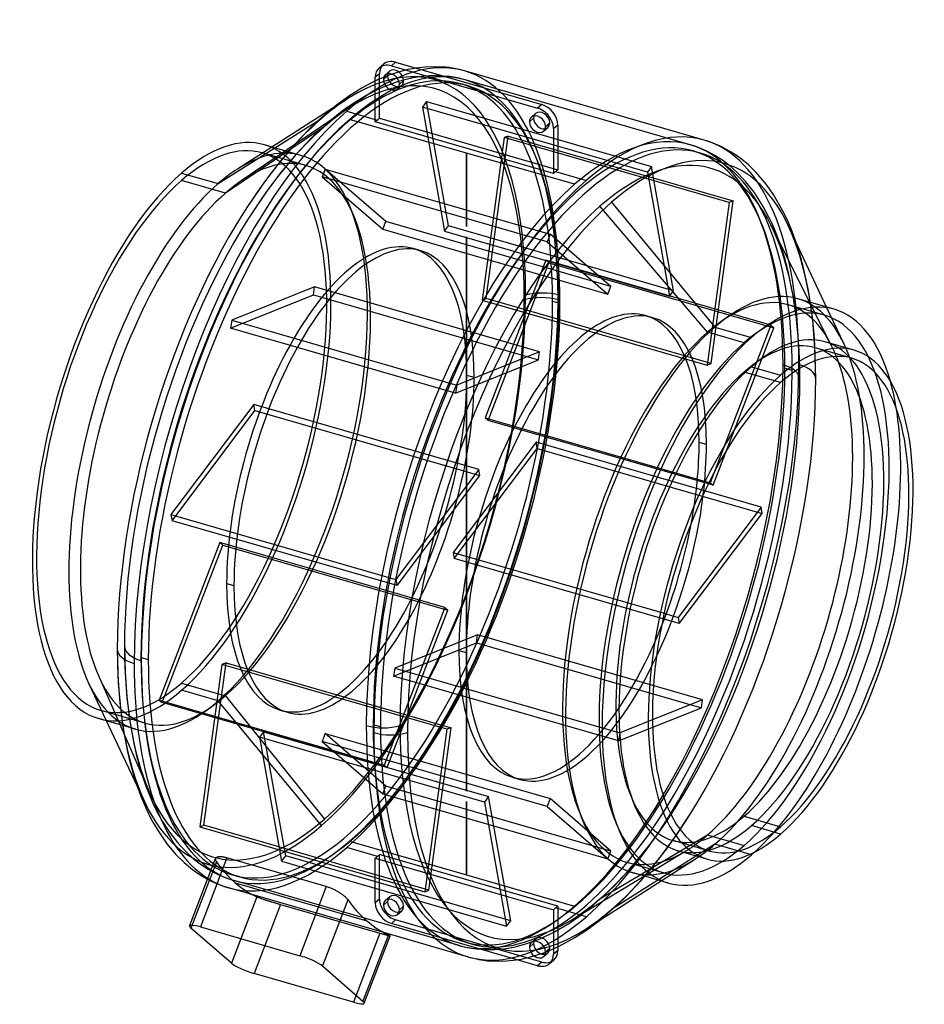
# Model space of a CAD drawing. Header units: millimetres. Extents: x -274 to 263, y -288 to 295.
import ezdxf

# ---------------------------------------------------------------- set-up
doc = ezdxf.new("R2010")
doc.units = ezdxf.units.MM
doc.layers.add('MAIN-1', color=7, linetype='Continuous')
doc.layers.add('MAIN-2', color=7, linetype='Continuous')

msp = doc.modelspace()

# ---------------------------------------------------------------- linework, layer by layer
at = {"layer": 'MAIN-1'}
for p, q in [((-60.41, 266.88), (-57.91, 269.05)), ((-50.71, 270.26), (-53.21, 268.1)), ((-50.71, 270.26), (35.89, 245.26)), ((-54.17, 262.73), (-54.61, 262.57)), ((-53.73, 262.9), (-54.17, 262.73)), ((-53.28, 263.06), (-53.73, 262.9)), ((-52.84, 263.21), (-53.28, 263.06)), ((-53.21, 268.1), (33.39, 243.1)), ((-33.27, 267.42), (-38.65, 266.78)), ((-27.56, 267.63), (-33.27, 267.42)), ((-20.92, 267.27), (-27.56, 267.63)), ((-19.21, 267.08), (-20.92, 267.27)), ((-14.73, 266.33), (-19.21, 267.08)), ((-9.78, 265.11), (-14.73, 266.33)), ((132.25, 224.11), (-9.78, 265.11)), ((-62.74, 259.16), (-70.15, 255.28)), ((-62.74, 234.9), (-62.74, 261.32)), ((-55.47, 262.11), (-57.97, 259.94)), ((-55.05, 262.41), (-55.47, 262.25)), ((-54.61, 262.57), (-55.05, 262.41)), ((-70.15, 255.28), (-77.78, 250.55)), ((-77.78, 250.55), (-85.66, 244.85)), ((35.89, 245.26), (33.39, 243.1)), ((-88.23, 242.82), (-144.38, 206.95)), ((-85.66, 244.85), (-96.13, 236)), ((-79.67, 241.24), (-62.74, 236.35)), ((-155.88, 198.29), (-94.67, 236.91)), ((-96.13, 236), (-101.49, 230.97)), ((42.92, 204.4), (-62.74, 234.9)), ((31.13, 237.11), (28.63, 234.94)), ((-101.49, 230.97), (-107.71, 224.55)), ((45.42, 232.98), (42.92, 230.82)), ((42.92, 230.82), (42.92, 204.4)), ((45.42, 232.98), (45.42, 206.56)), ((-107.71, 224.55), (-118.6, 212.13)), ((137.52, 222.34), (132.25, 224.11)), ((142.69, 220.08), (137.52, 222.34)), ((-123.94, 220.01), (-128.44, 221.31)), ((147.88, 217.22), (142.69, 220.08)), ((152.01, 214.52), (147.88, 217.22)), ((-118.6, 212.13), (-128.43, 199.38)), ((153.37, 213.51), (152.01, 214.52)), ((158.46, 209.35), (153.37, 213.51)), ((-177.54, 204.54), (-155.88, 198.29)), ((44.17, 205.49), (62.35, 200.24)), ((163.01, 204.91), (158.46, 209.35)), ((167.89, 199.26), (163.01, 204.91)), ((-128.43, 199.38), (-138.52, 184.69)), ((170.54, 195.8), (167.89, 199.26)), ((173.43, 191.49), (170.54, 195.8)), ((77.35, 187.25), (138.56, 113.29)), ((179.56, 180.69), (173.43, 191.49)), ((-138.52, 184.69), (-141.22, 180.48)), ((182.18, 175.17), (179.56, 180.69)), ((184.36, 169.95), (182.18, 175.17)), ((204.8, 125.12), (182.05, 173.42)), ((186.77, 163.38), (184.36, 169.95)), ((209.31, 123.81), (187.66, 130.06)), ((138.56, 113.29), (160.21, 107.04)), ((221.08, 99.59), (203.76, 104.59)), ((160.21, 89.72), (177.54, 84.72)), ((108.42, -56.36), (109.74, -56.73)), ((108.57, -59.83), (107.74, -59.59)), ((-215.67, -77.46), (-215.29, -93.88)), ((-232.46, -98.17), (-204.09, -158.4)), ((-215.29, -93.88), (-214.17, -109.39)), ((-214.17, -109.39), (-212.23, -124.66)), ((-222.12, -120.11), (-226.63, -118.81)), ((-212.23, -124.66), (-209.86, -137.45)), ((-209.86, -137.45), (-208.19, -144.52)), ((-208.19, -144.52), (-205.23, -154.95)), ((-205.23, -154.95), (-201.73, -164.76)), ((-201.73, -164.76), (-197.5, -174.49)), ((-197.5, -174.49), (-194.53, -180.23)), ((-194.53, -180.23), (-191.09, -186.01)), ((155.88, -176.64), (177.54, -182.89)), ((-191.09, -186.01), (-186.24, -192.98)), ((127.53, -191.69), (134.23, -187.71)), ((134.23, -187.71), (137.5, -188.65)), ((-186.24, -192.98), (-181.13, -199.06)), ((133.99, -202.09), (116.67, -197.09)), ((-181.13, -199.06), (-176.13, -204.04)), ((-176.13, -204.04), (-171.01, -208.28)), ((-172.82, -241.74), (-157.44, -201.78)), ((-150.7, -201.41), (-166.44, -242.32)), ((-157.38, -201.64), (-157.45, -201.79)), ((-157.29, -201.51), (-157.38, -201.64)), ((-157.18, -201.38), (-157.29, -201.51)), ((-157.04, -201.26), (-157.18, -201.38)), ((-156.89, -201.16), (-157.04, -201.26)), ((-156.72, -201.06), (-156.89, -201.16)), ((-156.53, -200.98), (-156.72, -201.06)), ((-156.33, -200.91), (-156.53, -200.98)), ((-156.1, -200.85), (-156.33, -200.91)), ((-155.85, -200.8), (-156.1, -200.85)), ((-155.59, -200.77), (-155.85, -200.8)), ((-155.3, -200.74), (-155.59, -200.77)), ((-154.99, -200.73), (-155.3, -200.74)), ((-154.66, -200.73), (-154.99, -200.73)), ((-154.32, -200.74), (-154.66, -200.73)), ((-153.96, -200.76), (-154.32, -200.74)), ((-153.59, -200.8), (-153.96, -200.76)), ((-153.2, -200.85), (-153.59, -200.8)), ((-152.8, -200.92), (-153.2, -200.85)), ((-152.39, -200.99), (-152.8, -200.92)), ((-151.98, -201.08), (-152.39, -200.99)), ((-151.55, -201.18), (-151.98, -201.08)), ((-151.13, -201.29), (-151.55, -201.18)), ((-150.7, -201.41), (-151.13, -201.29)), ((-91.81, -218.41), (-150.7, -201.41)), ((-171.01, -208.28), (-166.65, -211.33)), ((111.12, -216.31), (89.47, -210.06)), ((-166.65, -211.33), (-162.14, -213.98)), ((61.62, -243.76), (106.62, -215.01)), ((-91.81, -218.41), (-107.55, -259.32)), ((-91.39, -218.54), (-91.81, -218.41)), ((-90.96, -218.67), (-91.39, -218.54)), ((-90.52, -218.82), (-90.96, -218.67)), ((-90.08, -218.98), (-90.52, -218.82)), ((-89.62, -219.15), (-90.08, -218.98)), ((-89.17, -219.33), (-89.62, -219.15)), ((-88.71, -219.52), (-89.17, -219.33)), ((-88.25, -219.71), (-88.71, -219.52)), ((-87.79, -219.92), (-88.25, -219.71)), ((-87.33, -220.13), (-87.79, -219.92)), ((-86.87, -220.35), (-87.33, -220.13)), ((-86.42, -220.58), (-86.87, -220.35)), ((-85.98, -220.81), (-86.42, -220.58)), ((-85.55, -221.04), (-85.98, -220.81)), ((-85.12, -221.28), (-85.55, -221.04)), ((-84.71, -221.51), (-85.12, -221.28)), ((-84.31, -221.75), (-84.71, -221.51)), ((-83.92, -221.99), (-84.31, -221.75)), ((-79.01, -226.13), (-94.14, -265.44)), ((-83.53, -222.23), (-83.92, -221.99)), ((-83.15, -222.48), (-83.53, -222.23)), ((-82.78, -222.73), (-83.15, -222.48)), ((-82.42, -222.99), (-82.78, -222.73)), ((-82.06, -223.24), (-82.42, -222.99)), ((-81.72, -223.5), (-82.06, -223.24)), ((-81.39, -223.76), (-81.72, -223.5)), ((-81.07, -224.02), (-81.39, -223.76)), ((-80.77, -224.27), (-81.07, -224.02)), ((-80.49, -224.52), (-80.77, -224.27)), ((-80.22, -224.77), (-80.49, -224.52)), ((-79.97, -225.01), (-80.22, -224.77)), ((-79.74, -225.25), (-79.97, -225.01)), ((-79.53, -225.48), (-79.74, -225.25)), ((-79.34, -225.7), (-79.53, -225.48)), ((-79.16, -225.92), (-79.34, -225.7)), ((-79.01, -226.13), (-79.16, -225.92)), ((62.54, -244.12), (70.88, -237.84)), ((-148.04, -263.76), (-172.08, -242.94)), ((-166.44, -242.32), (-107.55, -259.32)), ((55.61, -248.62), (62.54, -244.12)), ((-54.97, -246.95), (-70.1, -286.26)), ((-69.36, -287.46), (-53.98, -247.5)), ((-7.54, -260.11), (-57.59, -245.66)), ((-54.76, -247.04), (-54.97, -246.95)), ((-54.58, -247.13), (-54.76, -247.04)), ((-54.42, -247.21), (-54.58, -247.13)), ((-54.28, -247.28), (-54.42, -247.21)), ((-54.17, -247.34), (-54.28, -247.28)), ((-54.08, -247.39), (-54.17, -247.34)), ((-54.02, -247.44), (-54.08, -247.39)), ((-53.98, -247.47), (-54.02, -247.44)), ((-53.98, -247.5), (-53.98, -247.47)), ((46.25, -253.76), (55.61, -248.62)), ((37.75, -257.42), (46.25, -253.76)), ((42.92, -255.31), (42.92, -258.48)), ((45.42, -256.32), (42.92, -258.48)), ((45.42, -254.16), (45.42, -256.32)), ((-7.54, -260.11), (-6.13, -260.5)), ((-6.13, -260.5), (-1.22, -261.59)), ((-1.22, -261.59), (3.69, -262.29)), ((3.69, -262.29), (9.69, -262.62)), ((9.69, -262.62), (15.12, -262.48)), ((15.12, -262.48), (19.22, -262.08)), ((19.22, -262.08), (23.78, -261.36)), ((33.39, -265.26), (21.34, -261.78)), ((23.78, -261.36), (29.34, -260.09)), ((29.34, -260.09), (37.75, -257.42)), ((40.59, -264.05), (43.09, -261.88)), ((-94.14, -265.44), (-70.1, -286.26)), ((-75.73, -286.88), (-134.62, -269.88))]:
    msp.add_line(p, q, dxfattribs=at)
for centre, major_axis, ratio, start_param, end_param in [((-53.21, 258.57), (7.2, -8.32), 0.75, 2.284521, 3.141672), ((-50.71, 260.73), (-7.2, 8.32), 0.75, -0.857072, 0.000079), ((-53.21, 258.57), (7.2, -8.32), 0.75, -3.141514, -2.427868), ((-53.21, 258.57), (3.6, -4.16), 0.75, 3.141552, 3.855317), ((-53.21, 258.57), (3.6, -4.16), 0.75, 0.713724, 3.141552), ((-50.71, 260.73), (-3.6, 4.16), 0.75, 0.412468, 0.713724), ((-79.67, 23), (-69.89, -242.11), 0.433013, 3.141574, 3.367562), ((-53.21, 258.57), (3.6, -4.16), 0.75, -2.427868, -0.000041), ((-50.71, 260.73), (-3.6, 4.16), 0.75, 0.713724, 2.729125), ((-79.67, 23), (-69.89, -242.11), 0.433013, -2.793067, -2.755933), ((-53.21, 258.57), (3.6, -4.16), 0.75, -0.000041, 0.713724), ((-79.67, 23), (-69.89, -242.11), 0.433013, -2.688415, -2.55359), ((35.89, 235.73), (-7.2, 8.32), 0.75, -2.427868, -0.857072), ((-79.67, 23), (-69.89, -242.11), 0.433013, -2.55359, -0.982794), ((33.39, 233.57), (7.2, -8.32), 0.75, 0.713724, 2.284521), ((33.39, 233.57), (3.6, -4.16), 0.75, 3.141552, 3.855317), ((33.39, 233.57), (3.6, -4.16), 0.75, -2.427868, -0.000041), ((33.39, 233.57), (3.6, -4.16), 0.75, 0.713724, 3.141552), ((35.89, 235.73), (-3.6, 4.16), 0.75, 0.412468, 0.713724), ((35.89, 235.73), (-3.6, 4.16), 0.75, 0.713724, 2.729125), ((33.39, 233.57), (3.6, -4.16), 0.75, -0.000041, 0.713724), ((62.35, -18), (-69.89, -242.11), 0.433013, 3.141557, 3.729595), ((-177.54, 51.25), (-49.09, -170.06), 0.433013, -3.141592, -2.55359), ((77.35, -22.33), (-67.12, -232.51), 0.433013, 2.683881, 3.729595), ((55.43, -16), (-68.51, -237.31), 0.433013, 3.140547, 3.141557), ((-177.54, 51.25), (-49.09, -170.06), 0.433013, -2.55359, 0), ((-155.88, 45), (-49.09, -170.06), 0.433013, -2.683984, -2.55359), ((44.17, -12.75), (-69.89, -242.11), 0.433013, -2.55359, -2.543669), ((44.17, -12.75), (-69.89, -242.11), 0.433013, -2.563511, -2.55359), ((62.35, -18), (-69.89, -242.11), 0.433013, -2.55359, -0.982794), ((-155.88, 45), (-49.09, -170.06), 0.433013, -2.55359, -0.457712), ((77.35, -22.33), (-67.12, -232.51), 0.433013, -2.55359, -0.982794), ((-94.67, 27.33), (-67.12, -232.51), 0.433013, -2.158765, -0.982794), ((138.56, -40), (-49.09, -170.06), 0.433013, -3.141592, -2.55359), ((160.21, -46.25), (-49.09, -170.06), 0.433013, -3.141592, -2.55359), ((160.21, -46.25), (-49.09, -170.06), 0.433013, 2.534049, 3.141593), ((138.56, -40), (-49.09, -170.06), 0.433013, -2.55359, 0), ((160.21, -46.25), (-49.09, -170.06), 0.433013, -2.55359, 0), ((160.21, -46.25), (-43.54, -150.84), 0.433013, -3.141592, -2.55359), ((177.54, -51.25), (-43.54, -150.84), 0.433013, -3.141592, -2.55359), ((177.54, -51.25), (-43.54, -150.84), 0.433013, 0.588003, 3.141593), ((155.88, -45), (-42.16, -146.04), 0.433013, 0.588003, 2.969556), ((177.54, -51.25), (42.16, 146.04), 0.433013, 0, 0.588003), ((177.54, -51.25), (42.16, 146.04), 0.433013, -2.55359, 0), ((160.21, -46.25), (-43.54, -150.84), 0.433013, -2.55359, 0), ((134.23, -38.75), (-47.7, -165.25), 0.433013, 0.588003, 2.602628), ((70.43, -20.33), (-65.73, -227.7), 0.433013, 2.158799, 2.1904), ((177.54, -51.25), (-43.54, -150.84), 0.433013, -2.55359, 0), ((62.35, -18), (-67.67, -234.43), 0.433013, 0.991758, 2.149835), ((70.43, -20.33), (-65.73, -227.7), 0.433013, 0.982968, 2.158799), ((168.93, 82.29), (20, 0), 0.5, 0, 0.508413), ((177.54, -51.25), (42.16, 146.04), 0.433013, 0.588003, 3.141593), ((62.35, -18), (39.49, 136.81), 0.433013, -1.929698, -1.211895), ((58.02, -16.75), (-39.49, -136.81), 0.433013, 1.34283, 1.798763), ((-195.67, -77.46), (-20, 0), 0.5, 0, 1.047198), ((-79.67, 23), (-69.89, -242.11), 0.433013, -0.982794, -0.123663), ((-53.65, -118.46), (-20, 0), 0.5, 1.047198, 2.094395), ((62.35, -18), (-69.89, -242.11), 0.433013, -0.982794, -0.000036), ((77.35, -22.33), (-67.12, -232.51), 0.433013, -0.982794, 0.457609), ((70.43, -20.33), (-65.73, -227.7), 0.433013, 0.951192, 0.982968), ((155.88, -45), (-42.16, -146.04), 0.433013, 0.172037, 0.588003), ((177.54, -51.25), (42.16, 146.04), 0.433013, -3.141592, -2.55359), ((134.23, -38.75), (-47.7, -165.25), 0.433013, 0.538965, 0.588003), ((177.54, -51.25), (-43.54, -150.84), 0.433013, 0, 0.588003), ((160.21, -46.25), (-49.09, -170.06), 0.433013, 0.588003, 0.607544), ((160.21, -46.25), (-49.09, -170.06), 0.433013, 0, 0.588003), ((21.65, -6.25), (70.17, 243.07), 0.433013, 2.809402, 2.944197), ((21.65, -6.25), (70.17, 243.07), 0.433013, 2.944197, 3.078992), ((-162.55, -245.69), (10.27, -3.95), 0.176777, 3.141494, 3.597126), ((-162.55, -245.69), (10.27, -3.95), 0.176777, 2.02633, 3.141494), ((35.89, -253.57), (-7.2, 8.32), 0.75, -3.141514, -2.427868), ((-103.66, -262.69), (10.27, -3.95), 0.176777, 0.455533, 2.02633), ((33.39, -255.73), (3.6, -4.16), 0.75, -1.27986, -0.000041), ((35.89, -253.57), (-3.6, 4.16), 0.75, 2.210535, 2.729125), ((33.39, -255.73), (3.6, -4.16), 0.75, -0.000041, 0.680394), ((33.39, -255.73), (7.2, -8.32), 0.75, 0.000079, 0.713724), ((-138.51, -266.51), (10.27, -3.95), 0.176777, -2.686059, -1.115263), ((33.39, -255.73), (7.2, -8.32), 0.75, -0.857072, 0.000079), ((-79.62, -283.51), (10.27, -3.95), 0.176777, -1.115263, -0.000099), ((-79.62, -283.51), (10.27, -3.95), 0.176777, -0.000099, 0.455533)]:
    msp.add_ellipse(centre, major_axis=major_axis, ratio=ratio, start_param=start_param, end_param=end_param, dxfattribs=at)
at = {"layer": 'MAIN-2'}
for p, q in [((-60.24, 263.48), (-62.74, 261.32)), ((-60.24, 237.06), (-60.24, 263.48)), ((-56.81, 262.73), (-54.31, 264.89)), ((-49.25, 264.37), (-52.84, 263.21)), ((-45.53, 265.38), (-49.25, 264.37)), ((-43.43, 265.89), (-45.53, 265.38)), ((-42.12, 266.17), (-43.43, 265.89)), ((-40.78, 266.42), (-42.12, 266.17)), ((-38.65, 266.78), (-40.78, 266.42)), ((-61.66, 259.67), (-62.74, 259.16)), ((-60.61, 260.14), (-61.66, 259.67)), ((-59.56, 260.6), (-60.61, 260.14)), ((-58.51, 261.05), (-59.56, 260.6)), ((-57.27, 261.56), (-58.51, 261.05)), ((-55.47, 262.25), (-57.27, 261.56)), ((-49.8, 258.63), (-57.07, 255.96)), ((-42.93, 260.5), (-49.8, 258.63)), ((-48.45, 257.19), (-45.95, 259.36)), ((-40.14, 261.07), (-42.93, 260.5)), ((-35.34, 261.8), (-40.14, 261.07)), ((-30.71, 262.2), (-35.34, 261.8)), ((-25.11, 262.26), (-30.71, 262.2)), ((-19.7, 261.86), (-25.11, 262.26)), ((-18.54, 261.72), (-19.7, 261.86)), ((-13.93, 260.93), (-18.54, 261.72)), ((-9.43, 259.81), (-13.93, 260.93)), ((-7.67, 256.18), (-12, 257.43)), ((123.93, 221.31), (-9.44, 259.81)), ((-61.2, 254.13), (-67.71, 250.78)), ((-57.07, 255.96), (-61.2, 254.13)), ((-49.61, 254.41), (-47.11, 256.58)), ((-78.94, 248.76), (-88.23, 242.82)), ((-74.54, 246.68), (-81.32, 241.99)), ((-67.71, 250.78), (-74.54, 246.68)), ((-32.41, 246.89), (-34.83, 243.67)), ((-19.26, 173.28), (-32.41, 246.89)), ((-32.41, 246.89), (100.96, 208.39)), ((-80.11, 241.98), (-142.24, 199.89)), ((-81.32, 241.99), (-89.74, 235.32)), ((-34.83, 243.67), (-21.68, 170.07)), ((98.54, 205.17), (-34.83, 243.67)), ((29.79, 237.73), (32.29, 239.89)), ((-89.74, 235.32), (-98.49, 227.38)), ((-8.66, 216.41), (-77.94, 236.41)), ((-62.74, 236.35), (-61.49, 235.99)), ((-60.24, 237.06), (45.42, 206.56)), ((38.15, 232.19), (40.65, 234.36)), ((-92.94, 232.08), (-151.55, 192.71)), ((36.99, 229.41), (39.49, 231.58)), ((-100.54, 225.36), (-109.65, 215.71)), ((-98.49, 227.38), (-100.54, 225.36)), ((13.68, 225.56), (0.53, 129.18)), ((2.95, 130.16), (16.1, 226.53)), ((16.1, 226.53), (13.68, 225.56)), ((147.05, 187.06), (13.68, 225.56)), ((16.1, 226.53), (149.46, 188.03)), ((-103.85, 209), (-129.83, 216.5)), ((-106.79, 215.06), (-123.94, 220.01)), ((-8.66, 216.41), (-8.66, 216.41)), ((-8.66, 216.41), (-8.66, 216.41)), ((-8.66, 216.41), (-8.66, 216.41)), ((-8.66, 216.41), (-8.66, 216.41)), ((-8.66, 216.41), (-8.66, 216.41)), ((-8.66, 216.41), (-8.66, 216.41)), ((-8.66, 216.41), (-8.66, 216.41)), ((-8.66, 216.41), (-8.66, 216.41)), ((-8.66, 216.41), (-8.66, 216.41)), ((-8.66, 216.41), (-8.66, 216.41)), ((-8.66, 216.41), (-8.66, 216.41)), ((-8.66, 216.41), (-8.66, 216.41)), ((-8.66, 216.41), (-8.66, 216.41)), ((-8.66, 216.41), (-8.66, 216.41)), ((-8.66, 216.41), (-8.66, 216.41)), ((-8.66, 216.41), (-8.66, 216.41)), ((-8.66, 216.41), (-8.66, 216.41)), ((-8.66, 216.41), (-8.66, 216.41)), ((-8.66, 216.41), (-8.66, 216.41)), ((55.43, 197.91), (-8.66, 216.41)), ((-8.66, 216.41), (-8.66, 172.88)), ((-8.66, 172.88), (-8.66, 216.41)), ((-8.66, 216.41), (-8.66, 216.41)), ((-8.66, 216.41), (-8.66, 216.41)), ((-8.66, 216.41), (-8.66, 216.41)), ((-8.66, 216.41), (-8.66, 216.41)), ((-8.66, 216.41), (-8.66, 216.41)), ((-8.66, 216.41), (-8.66, 216.41)), ((-8.66, 216.41), (-8.66, 216.41)), ((-8.66, 216.41), (-8.66, 216.41)), ((-8.66, 216.41), (-8.66, 216.41)), ((-8.66, 216.41), (-8.66, 216.41)), ((-8.66, 216.41), (-8.66, 216.41)), ((-8.66, 216.41), (-8.66, 216.41)), ((-8.66, 172.88), (-8.66, 216.41)), ((-8.66, 172.88), (-8.66, 216.41)), ((128.87, 219.66), (123.93, 221.31)), ((125.7, 217.68), (130.03, 216.43)), ((133.7, 217.58), (128.87, 219.66)), ((138.5, 215.03), (133.7, 217.58)), ((-109.65, 215.71), (-118.87, 204.71)), ((143.21, 211.99), (138.5, 215.03)), ((144.07, 211.37), (143.21, 211.99)), ((148.38, 207.97), (144.07, 211.37)), ((-118.87, 204.71), (-127.58, 193.13)), ((-92.42, 206.92), (-94.19, 202.32)), ((-56.5, 175.81), (-92.42, 206.92)), ((-92.42, 206.92), (40.95, 168.42)), ((100.96, 208.39), (98.54, 205.17)), ((98.54, 205.17), (111.69, 131.57)), ((114.11, 134.78), (100.96, 208.39)), ((152.64, 204.04), (148.38, 207.97)), ((-151.55, 192.71), (-177.54, 200.21)), ((-94.19, 202.32), (-58.27, 171.22)), ((39.18, 163.82), (-94.19, 202.32)), ((156.91, 199.44), (152.64, 204.04)), ((161.1, 194.17), (156.91, 199.44)), ((-127.58, 193.13), (-136.2, 180.45)), ((162.18, 192.67), (161.1, 194.17)), ((167.21, 184.79), (162.18, 192.67)), ((147.05, 187.06), (133.9, 90.68)), ((136.32, 91.66), (149.46, 188.03)), ((149.46, 188.03), (147.05, 187.06)), ((134.23, 110.21), (70.43, 184.92)), ((172.02, 175.5), (167.21, 184.79)), ((-136.2, 180.45), (-138.52, 176.81)), ((-58.27, 171.22), (-56.5, 175.81)), ((76.87, 137.31), (-56.5, 175.81)), ((173.63, 171.89), (172.02, 175.5)), ((-58.27, 171.22), (75.1, 132.72)), ((-21.68, 170.07), (-19.26, 173.28)), ((-21.68, 170.07), (111.69, 131.57)), ((114.11, 134.78), (-19.26, 173.28)), ((207.77, 102.17), (171.75, 173.85)), ((175.93, 166.19), (173.63, 171.89)), ((-8.66, 166.75), (-8.66, -161.75)), ((-8.66, -161.75), (-8.66, 166.75)), ((-8.66, -161.75), (-8.66, 166.75)), ((-8.66, -161.75), (-8.66, 166.75)), ((40.95, 168.42), (39.18, 163.82)), ((39.18, 163.82), (75.1, 132.72)), ((76.87, 137.31), (40.95, 168.42)), ((178.09, 160.06), (175.93, 166.19)), ((-35.85, 158.56), (-40.18, 159.81)), ((180.12, 153.47), (178.09, 160.06)), ((188.96, 156.5), (186.77, 163.38)), ((38.33, 152.84), (2.41, 59.51)), ((40.1, 151.31), (38.33, 152.84)), ((171.7, 114.34), (38.33, 152.84)), ((182, 146.41), (180.12, 153.47)), ((190.98, 149.1), (188.96, 156.5)), ((4.18, 57.98), (40.1, 151.31)), ((40.1, 151.31), (173.47, 112.81)), ((185.03, 131.7), (182, 146.41)), ((194.02, 134.89), (190.98, 149.1)), ((-98.79, 137.05), (-147.86, 117.33)), ((-99.43, 132.31), (-98.79, 137.05)), ((34.58, 98.55), (-98.79, 137.05)), ((75.1, 132.72), (76.87, 137.31)), ((111.69, 131.57), (114.11, 134.78)), ((196.52, 117.59), (194.02, 134.89)), ((-148.5, 112.59), (-99.43, 132.31)), ((-99.43, 132.31), (33.93, 93.81)), ((0.53, 129.18), (2.95, 130.16)), ((0.53, 129.18), (133.9, 90.68)), ((136.32, 91.66), (2.95, 130.16)), ((42.33, 128.66), (46.66, 127.41)), ((187.27, 115.4), (185.03, 131.7)), ((203.59, 120.25), (181.94, 126.5)), ((215.14, 103.17), (204.8, 125.12)), ((-147.86, 117.33), (-148.5, 112.59)), ((-147.86, 117.33), (-14.49, 78.83)), ((97.52, 120.06), (101.85, 118.81)), ((197.89, 100.59), (196.52, 117.59)), ((-15.13, 74.09), (-148.5, 112.59)), ((171.7, 114.34), (135.78, 21.01)), ((137.55, 19.48), (173.47, 112.81)), ((173.47, 112.81), (171.7, 114.34)), ((188.5, 99.38), (187.27, 115.4)), ((155.88, 103.96), (134.23, 110.21)), ((188.93, 82.29), (188.5, 99.38)), ((198.35, 82.46), (197.89, 100.59)), ((219.69, 94.79), (198.04, 101.04)), ((-15.13, 74.09), (33.93, 93.81)), ((34.58, 98.55), (-14.49, 78.83)), ((33.93, 93.81), (34.58, 98.55)), ((133.9, 90.68), (136.32, 91.66)), ((180.02, 88.91), (184.35, 87.66)), ((-4.14, 83.41), (-8.47, 84.66)), ((177.54, 80.39), (155.88, 86.64)), ((-14.49, 78.83), (-15.13, 74.09)), ((-134.79, 67.4), (-183.86, 2.14)), ((-134.14, 63.78), (-134.79, 67.4)), ((-1.42, 28.9), (-134.79, 67.4)), ((-183.21, -1.49), (-134.14, 63.78)), ((-134.14, 63.78), (-0.78, 25.28)), ((2.41, 59.51), (4.18, 57.98)), ((2.41, 59.51), (135.78, 21.01)), ((137.55, 19.48), (4.18, 57.98)), ((32.52, 44.99), (-16.54, -20.28)), ((-15.9, -23.9), (33.17, 41.36)), ((33.17, 41.36), (32.52, 44.99)), ((165.89, 6.49), (32.52, 44.99)), ((33.17, 41.36), (166.54, 2.86)), ((133.55, 43.66), (129.22, 44.91)), ((-1.42, 28.9), (-50.49, -36.36)), ((-49.85, -39.99), (-0.78, 25.28)), ((-0.78, 25.28), (-1.42, 28.9)), ((135.78, 21.01), (137.55, 19.48)), ((165.89, 6.49), (116.82, -58.78)), ((166.54, 2.86), (165.89, 6.49)), ((-183.86, 2.14), (-183.21, -1.49)), ((-183.86, 2.14), (-50.49, -36.36)), ((117.47, -62.4), (166.54, 2.86)), ((-49.85, -39.99), (-183.21, -1.49)), ((-154.87, -14.48), (-190.79, -107.81)), ((-189.02, -109.34), (-153.1, -16.01)), ((-153.1, -16.01), (-154.87, -14.48)), ((-21.5, -52.98), (-154.87, -14.48)), ((-153.1, -16.01), (-19.73, -54.51)), ((-16.54, -20.28), (-15.9, -23.9)), ((-16.54, -20.28), (108.42, -56.36)), ((107.74, -59.59), (-15.9, -23.9)), ((-150.87, -38.66), (-146.54, -39.91)), ((-50.49, -36.36), (-49.85, -39.99)), ((-21.5, -52.98), (-57.42, -146.31)), ((-55.65, -147.84), (-19.73, -54.51)), ((-19.73, -54.51), (-21.5, -52.98)), ((109.74, -56.73), (116.82, -58.78)), ((117.47, -62.4), (108.57, -59.83)), ((116.82, -58.78), (117.47, -62.4)), ((-2.19, -69.09), (-51.26, -88.81)), ((-2.83, -73.83), (-2.19, -69.09)), ((131.18, -107.59), (-2.19, -69.09)), ((-211.44, -75.79), (-211.1, -91.26)), ((-51.9, -93.55), (-2.83, -73.83)), ((-2.83, -73.83), (130.53, -112.33)), ((-13.18, -78.41), (-8.85, -79.66)), ((-197.34, -83.91), (-201.67, -82.66)), ((-153.64, -86.66), (-166.78, -183.03)), ((-164.37, -182.06), (-151.22, -85.68)), ((-151.22, -85.68), (-153.64, -86.66)), ((-20.27, -125.16), (-153.64, -86.66)), ((-151.22, -85.68), (-17.85, -124.18)), ((-226.89, -93.33), (-196.75, -162.06)), ((-211.1, -91.26), (-210.09, -105.87)), ((-51.26, -88.81), (-51.9, -93.55)), ((-51.26, -88.81), (82.11, -127.31)), ((-177.54, -97.71), (-151.55, -105.21)), ((81.47, -132.05), (-51.9, -93.55)), ((-155.88, -108.29), (-177.54, -102.04)), ((-210.09, -105.87), (-208.34, -120.26)), ((-190.79, -107.81), (-189.02, -109.34)), ((-190.79, -107.81), (-57.42, -146.31)), ((-55.65, -147.84), (-189.02, -109.34)), ((-94.67, -182.25), (-155.88, -108.29)), ((-151.55, -105.21), (-92.94, -178.42)), ((131.18, -107.59), (82.11, -127.31)), ((130.53, -112.33), (131.18, -107.59)), ((-199.26, -121.5), (-225.24, -114)), ((-114.84, -115.06), (-119.17, -113.81)), ((81.47, -132.05), (130.53, -112.33)), ((-204.98, -125.06), (-222.12, -120.11)), ((-208.34, -120.26), (-205.97, -133.49)), ((-59.65, -123.66), (-63.98, -122.41)), ((-129.01, -126.57), (-131.43, -129.78)), ((-115.86, -200.17), (-129.01, -126.57)), ((-129.01, -126.57), (4.36, -165.07)), ((-92.42, -127.72), (-94.19, -132.31)), ((-56.5, -158.82), (-92.42, -127.72)), ((-92.42, -127.72), (40.95, -166.22)), ((-20.27, -125.16), (-33.42, -221.53)), ((-31, -220.56), (-17.85, -124.18)), ((-17.85, -124.18), (-20.27, -125.16)), ((82.11, -127.31), (81.47, -132.05)), ((-205.97, -133.49), (-204.51, -139.91)), ((-131.43, -129.78), (-118.28, -203.39)), ((1.94, -168.28), (-131.43, -129.78)), ((-94.19, -132.31), (-58.27, -163.42)), ((39.18, -170.81), (-94.19, -132.31)), ((-204.51, -139.91), (-201.89, -149.51)), ((-201.89, -149.51), (-198.98, -158.23)), ((-57.42, -146.31), (-55.65, -147.84)), ((18.53, -153.56), (22.86, -154.81)), ((-204.09, -158.4), (-199.37, -168.42)), ((-198.98, -158.23), (-194.54, -169)), ((-58.27, -163.42), (-56.5, -158.82)), ((76.87, -197.32), (-56.5, -158.82)), ((-194.54, -169), (-191.76, -174.61)), ((-58.27, -163.42), (75.1, -201.92)), ((-8.66, -167.88), (-8.66, -211.41)), ((-8.66, -211.41), (-8.66, -167.88)), ((-8.66, -211.41), (-8.66, -167.88)), ((-8.66, -211.41), (-8.66, -167.88)), ((4.36, -165.07), (1.94, -168.28)), ((1.94, -168.28), (15.09, -241.89)), ((17.51, -238.67), (4.36, -165.07)), ((40.95, -166.22), (39.18, -170.81)), ((76.87, -197.32), (40.95, -166.22)), ((-191.76, -174.61), (-188.89, -179.71)), ((39.18, -170.81), (75.1, -201.92)), ((107.65, -182.97), (116.02, -170.29)), ((-188.89, -179.71), (-184.7, -186.17)), ((114.97, -188.96), (123.91, -175.45)), ((-184.7, -186.17), (-179.97, -192.3)), ((-166.78, -183.03), (-164.37, -182.06)), ((-166.78, -183.03), (-33.42, -221.53)), ((-31, -220.56), (-164.37, -182.06)), ((99.16, -194.61), (107.65, -182.97)), ((177.54, -187.22), (160.21, -182.22)), ((-179.97, -192.3), (-175.15, -197.54)), ((-77.94, -191.41), (-8.66, -211.41)), ((70.43, -225.58), (127.53, -191.69)), ((105.86, -201.37), (114.97, -188.96)), ((135.38, -197.29), (113.73, -191.04)), ((137.5, -188.65), (155.88, -193.96)), ((-175.15, -197.54), (-170.47, -201.83)), ((-61.49, -200.49), (-79.67, -195.24)), ((52.67, -238.64), (121.35, -197.18)), ((75.1, -201.92), (76.87, -197.32)), ((138.56, -193.29), (77.35, -231.91)), ((89.02, -207.05), (99.16, -194.61)), ((160.21, -199.54), (138.56, -193.29)), ((-156.95, -203.63), (-172.08, -242.94)), ((-170.47, -201.83), (-165.73, -205.49)), ((-157.49, -201.96), (-157.52, -202.14)), ((-157.52, -202.14), (-157.51, -202.34)), ((-157.51, -202.34), (-157.48, -202.54)), ((-157.45, -201.79), (-157.49, -201.96)), ((-157.48, -202.54), (-157.42, -202.74)), ((-157.42, -202.74), (-157.34, -202.96)), ((-157.34, -202.96), (-157.23, -203.18)), ((-157.23, -203.18), (-157.1, -203.4)), ((-157.1, -203.4), (-156.95, -203.63)), ((-118.28, -203.39), (-115.86, -200.17)), ((-118.28, -203.39), (15.09, -241.89)), ((17.51, -238.67), (-115.86, -200.17)), ((-62.74, -201.56), (42.92, -232.06)), ((-62.74, -227.98), (-62.74, -201.56)), ((-60.24, -225.82), (-60.24, -199.4)), ((45.42, -229.9), (-60.24, -199.4)), ((108.18, -210.25), (86.53, -204)), ((94.83, -214.7), (105.86, -201.37)), ((106.62, -215.01), (127.05, -201.95)), ((-165.73, -205.49), (-161.83, -208.05)), ((-161.83, -208.05), (-157.87, -210.26)), ((79.01, -217.87), (89.02, -207.05)), ((-162.14, -213.98), (-160.78, -214.69)), ((-160.78, -214.69), (-159.86, -215.15)), ((-159.86, -215.15), (-158.32, -215.86)), ((-158.32, -215.86), (-155.15, -217.21)), ((-157.87, -210.26), (-156.22, -211.08)), ((-156.22, -211.08), (-151.39, -213.16)), ((-151.39, -213.16), (-146.45, -214.81)), ((-143.02, -212.68), (-147.35, -211.43)), ((-13.08, -253.31), (-146.45, -214.81)), ((-8.66, -211.41), (55.43, -229.91)), ((-8.66, -211.41), (-8.66, -211.41)), ((-8.66, -211.41), (-8.66, -211.41)), ((-8.66, -211.41), (-8.66, -211.41)), ((-8.66, -211.41), (-8.66, -211.41)), ((-8.66, -211.41), (-8.66, -211.41)), ((-8.66, -211.41), (-8.66, -211.41)), ((-8.66, -211.41), (-8.66, -211.41)), ((-8.66, -211.41), (-8.66, -211.41)), ((-8.66, -211.41), (-8.66, -211.41)), ((-8.66, -211.41), (-8.66, -211.41)), ((-8.66, -211.41), (-8.66, -211.41)), ((-8.66, -211.41), (-8.66, -211.41)), ((-8.66, -211.41), (-8.66, -211.41)), ((-8.66, -211.41), (-8.66, -211.41)), ((-8.66, -211.41), (-8.66, -211.41)), ((-8.66, -211.41), (-8.66, -211.41)), ((-8.66, -211.41), (-8.66, -211.41)), ((-8.66, -211.41), (-8.66, -211.41)), ((-8.66, -211.41), (-8.66, -211.41)), ((-8.66, -211.41), (-8.66, -211.41)), ((-8.66, -211.41), (-8.66, -211.41)), ((-8.66, -211.41), (-8.66, -211.41)), ((-8.66, -211.41), (-8.66, -211.41)), ((-8.66, -211.41), (-8.66, -211.41)), ((-8.66, -211.41), (-8.66, -211.41)), ((-8.66, -211.41), (-8.66, -211.41)), ((-8.66, -211.41), (-8.66, -211.41)), ((-8.66, -211.41), (-8.66, -211.41)), ((-8.66, -211.41), (-8.66, -211.41)), ((-8.66, -211.41), (-8.66, -211.41)), ((-8.66, -211.41), (-8.66, -211.41)), ((85.57, -224.59), (94.83, -214.7)), ((-155.15, -217.21), (-152.36, -218.24)), ((-152.36, -218.24), (-149.57, -219.11)), ((-57.59, -245.66), (-149.57, -219.11)), ((-145.74, -216.15), (-67.8, -238.65)), ((-33.42, -221.53), (-31, -220.56)), ((66.69, -229.27), (75.97, -220.87)), ((75.97, -220.87), (79.01, -217.87)), ((-132.91, -224.45), (-148.04, -263.76)), ((-132.91, -224.45), (-132.71, -224.54)), ((-132.71, -224.54), (-132.49, -224.63)), ((-132.49, -224.63), (-132.25, -224.73)), ((-132.25, -224.73), (-131.99, -224.83)), ((-131.99, -224.83), (-131.7, -224.94)), ((-131.7, -224.94), (-131.41, -225.05)), ((-131.41, -225.05), (-131.09, -225.17)), ((-131.09, -225.17), (-130.75, -225.29)), ((-130.75, -225.29), (-130.4, -225.42)), ((-130.4, -225.42), (-130.04, -225.54)), ((-130.04, -225.54), (-129.66, -225.67)), ((-129.66, -225.67), (-129.27, -225.8)), ((-129.27, -225.8), (-128.87, -225.94)), ((-128.87, -225.94), (-128.46, -226.07)), ((-128.46, -226.07), (-128.04, -226.21)), ((-128.04, -226.21), (-127.61, -226.34)), ((-127.61, -226.34), (-127.19, -226.48)), ((-127.19, -226.48), (-126.76, -226.61)), ((-126.76, -226.61), (-126.32, -226.75)), ((-126.32, -226.75), (-125.87, -226.89)), ((-125.87, -226.89), (-125.41, -227.03)), ((-125.41, -227.03), (-124.94, -227.18)), ((-124.94, -227.18), (-124.46, -227.32)), ((-124.46, -227.32), (-123.98, -227.46)), ((-123.98, -227.46), (-123.5, -227.61)), ((-123.5, -227.61), (-123.01, -227.75)), ((-60.24, -225.82), (-62.74, -227.98)), ((-55.47, -227.19), (-57.97, -229.36)), ((-56.81, -226.58), (-54.31, -224.41)), ((81.71, -228.33), (85.57, -224.59)), ((-118.88, -228.97), (-134.62, -269.88)), ((-123.01, -227.75), (-122.53, -227.9)), ((-122.53, -227.9), (-122.05, -228.04)), ((-122.05, -228.04), (-121.57, -228.18)), ((-121.57, -228.18), (-121.1, -228.32)), ((-121.1, -228.32), (-120.63, -228.46)), ((-120.63, -228.46), (-120.18, -228.59)), ((-120.18, -228.59), (-119.73, -228.72)), ((-119.73, -228.72), (-119.3, -228.85)), ((-119.3, -228.85), (-118.88, -228.97)), ((-118.88, -228.97), (-59.99, -245.97)), ((-49.61, -234.89), (-47.11, -232.73)), ((-48.45, -232.11), (-45.95, -229.94)), ((42.92, -232.06), (42.92, -255.31)), ((62.35, -236.24), (44.17, -230.99)), ((45.42, -229.9), (45.42, -254.16)), ((57.77, -236.24), (66.69, -229.27)), ((70.88, -237.84), (81.71, -228.33)), ((-50.71, -238.1), (-53.21, -240.26)), ((35.89, -263.1), (-50.71, -238.1)), ((15.09, -241.89), (17.51, -238.67)), ((52.02, -240.17), (57.77, -236.24)), ((21.34, -261.78), (-53.21, -240.26)), ((43.47, -245.22), (52.02, -240.17)), ((-59.99, -245.97), (-75.73, -286.88)), ((-59.99, -245.97), (-59.56, -246.09)), ((-59.56, -246.09), (-59.14, -246.21)), ((-59.14, -246.21), (-58.72, -246.33)), ((-58.72, -246.33), (-58.32, -246.45)), ((-58.32, -246.45), (-57.92, -246.56)), ((-57.92, -246.56), (-57.54, -246.67)), ((-57.54, -246.67), (-57.17, -246.77)), ((-57.17, -246.77), (-56.82, -246.87)), ((-56.82, -246.87), (-56.49, -246.96)), ((-56.49, -246.96), (-56.17, -247.04)), ((-56.17, -247.04), (-55.88, -247.12)), ((-55.88, -247.12), (-55.6, -247.19)), ((-55.6, -247.19), (-55.35, -247.26)), ((-55.35, -247.26), (-55.12, -247.32)), ((-55.12, -247.32), (-54.91, -247.37)), ((-54.91, -247.37), (-54.72, -247.41)), ((-54.72, -247.41), (-54.56, -247.45)), ((-54.56, -247.45), (-54.41, -247.48)), ((-54.41, -247.48), (-54.29, -247.5)), ((-54.29, -247.5), (-54.18, -247.52)), ((-54.18, -247.52), (-54.1, -247.52)), ((-54.1, -247.52), (-54.03, -247.52)), ((-54.03, -247.52), (-53.99, -247.52)), ((-53.99, -247.52), (-53.98, -247.5)), ((27.7, -252), (35.42, -249.09)), ((29.79, -251.58), (32.29, -249.41)), ((35.42, -249.09), (43.47, -245.22)), ((-13.08, -253.31), (-11.79, -253.67)), ((-11.79, -253.67), (-7.36, -254.67)), ((-9.65, -251.18), (-5.32, -252.43)), ((-7.36, -254.67), (-2.82, -255.36)), ((-2.82, -255.36), (2.59, -255.76)), ((2.59, -255.76), (8.2, -255.7)), ((8.2, -255.7), (11.95, -255.4)), ((11.95, -255.4), (16.11, -254.84)), ((16.11, -254.84), (20.41, -254)), ((20.41, -254), (27.7, -252)), ((31.13, -252.19), (28.63, -254.36)), ((38.15, -257.11), (40.65, -254.94)), ((36.99, -259.89), (39.49, -257.73)), ((35.89, -263.1), (33.39, -265.26))]:
    msp.add_line(p, q, dxfattribs=at)
for centre, major_axis, ratio, start_param, end_param in [((-77.94, 22.5), (-68.51, -237.31), 0.433013, 2.158799, 3.729595), ((-94.67, 27.33), (-67.12, -232.51), 0.433013, 2.158799, 3.599202), ((-92.94, 26.83), (-65.73, -227.7), 0.433013, 2.158799, 3.621228), ((-50.71, 260.73), (-7.2, 8.32), 0.75, 0.000079, 0.713724), ((-79.67, 23), (67.67, 234.43), 0.433013, 0, 2.158799), ((-75.34, 21.75), (-67.67, -234.43), 0.433013, -3.141592, -0.982794), ((-50.71, 260.73), (-3.6, 4.16), 0.75, -0.000041, 0.412468), ((-50.71, 260.73), (-3.6, 4.16), 0.75, -2.427868, -0.000041), ((-79.67, 23), (-69.89, -242.11), 0.433013, -2.915623, -2.793067), ((-79.67, 23), (-69.89, -242.11), 0.433013, 2.158799, 3.141574), ((-79.67, 23), (-69.89, -242.11), 0.433013, -2.755933, -2.688415), ((-50.71, 260.73), (-3.6, 4.16), 0.75, 3.141552, 3.855317), ((-79.67, 23), (67.67, 234.43), 0.433013, -0.982794, 0), ((-50.71, 260.73), (-3.6, 4.16), 0.75, 2.729125, 3.141552), ((-75.34, 21.75), (-67.67, -234.43), 0.433013, 2.158799, 3.141593), ((-94.67, 27.33), (-67.12, -232.51), 0.433013, -2.683984, -2.55359), ((-92.94, 26.83), (-65.73, -227.7), 0.433013, -2.661958, -2.55359), ((35.89, 235.73), (-3.6, 4.16), 0.75, -0.000041, 0.412468), ((35.89, 235.73), (-3.6, 4.16), 0.75, -2.427868, -0.000041), ((-77.94, 22.5), (-68.51, -237.31), 0.433013, -2.55359, -0.982794), ((-94.67, 27.33), (-67.12, -232.51), 0.433013, -2.55359, -2.158765), ((-61.49, 17.75), (69.89, 242.11), 0.433013, 0.588003, 0.597923), ((-61.49, 17.75), (69.89, 242.11), 0.433013, 0.578082, 0.588003), ((35.89, 235.73), (-3.6, 4.16), 0.75, 3.141552, 3.855317), ((-92.94, 26.83), (-65.73, -227.7), 0.433013, -2.55359, -2.158765), ((58.02, -16.75), (67.67, 234.43), 0.433013, 0, 2.158799), ((35.89, 235.73), (-3.6, 4.16), 0.75, 2.729125, 3.141552), ((62.35, -18), (-67.67, -234.43), 0.433013, -3.141592, -0.982794), ((55.43, -16), (-68.51, -237.31), 0.433013, 3.141557, 3.729595), ((62.35, -18), (-69.89, -242.11), 0.433013, 2.158799, 3.141557), ((-177.54, 51.25), (-49.09, -170.06), 0.433013, 0.588003, 3.141593), ((-177.54, 51.25), (-47.7, -165.25), 0.433013, -3.141592, -2.55359), ((-177.54, 51.25), (-47.7, -165.25), 0.433013, 0.588003, 3.141593), ((-155.88, 45), (-49.09, -170.06), 0.433013, -3.141592, -2.683984), ((70.43, -20.33), (-65.73, -227.7), 0.433013, 2.70391, 3.729595), ((55.43, -16), (-68.51, -237.31), 0.433013, 2.158799, 3.140547), ((58.02, -16.75), (67.67, 234.43), 0.433013, -0.982794, 0), ((62.35, -18), (-67.67, -234.43), 0.433013, 2.158799, 3.141593), ((-155.88, 45), (-49.09, -170.06), 0.433013, 0.588003, 3.141593), ((-151.55, 43.75), (-47.7, -165.25), 0.433013, -3.141592, -2.661958), ((-151.55, 43.75), (-47.7, -165.25), 0.433013, 0.588003, 3.141593), ((-177.54, 51.25), (-47.7, -165.25), 0.433013, -2.55359, 0), ((-151.55, 43.75), (-47.7, -165.25), 0.433013, -2.661958, -2.55359), ((-151.55, 43.75), (-47.7, -165.25), 0.433013, -2.55359, -0.479649), ((55.43, -16), (-68.51, -237.31), 0.433013, -2.55359, -0.982794), ((70.43, -20.33), (-65.73, -227.7), 0.433013, -2.55359, -0.982794), ((-92.94, 26.83), (-65.73, -227.7), 0.433013, -2.158765, -0.982794), ((-8.66, 172.88), (-0.000995, 0.000455), 0.208712, -2.522931, 0.618662), ((-8.66, 172.88), (-0.000995, 0.000455), 0.208712, 0.618662, 3.760254), ((70.43, -20.33), (-65.73, -227.7), 0.433013, 2.1904, 2.70391), ((77.35, -22.33), (-67.12, -232.51), 0.433013, 2.158799, 2.683881), ((-79.67, 23), (-39.49, -136.81), 0.433013, -3.141592, -0.982794), ((-75.34, 21.75), (39.49, 136.81), 0.433013, 0, 2.158799), ((-8.66, 166.75), (-0.000995, 0.000455), 0.208712, -2.522931, 0.618662), ((-8.66, 166.75), (-0.000995, 0.000455), 0.208712, 0.618662, 3.760254), ((-79.67, 23), (-39.49, -136.81), 0.433013, 2.158799, 3.141593), ((-75.34, 21.75), (39.49, 136.81), 0.433013, -0.982794, 0), ((-79.67, 23), (67.67, 234.43), 0.433013, -3.141592, -0.982794), ((-94.67, 27.33), (-67.12, -232.51), 0.433013, 0.588003, 2.158799), ((-92.94, 26.83), (-65.73, -227.7), 0.433013, 0.588003, 2.158799), ((-79.67, 23), (-69.89, -242.11), 0.433013, 0.588003, 2.158799), ((-77.94, 22.5), (-68.51, -237.31), 0.433013, 0.588003, 2.158799), ((35.56, 120.79), (20, 0), 0.5, 1.047198, 2.094395), ((36.33, 123.46), (-20, 0), 0.5, -2.094395, -1.047198), ((134.23, -38.75), (-47.7, -165.25), 0.433013, -3.141592, -2.55359), ((138.56, -40), (-49.09, -170.06), 0.433013, 2.683881, 3.141593), ((-75.34, 21.75), (-67.67, -234.43), 0.433013, 0, 2.158799), ((58.02, -16.75), (-39.49, -136.81), 0.433013, -3.141592, -0.982794), ((62.35, -18), (39.49, 136.81), 0.433013, 0, 2.158799), ((155.88, -45), (-47.7, -165.25), 0.433013, -3.141592, -2.55359), ((134.23, -38.75), (-47.7, -165.25), 0.433013, 2.70391, 3.141593), ((58.02, -16.75), (-39.49, -136.81), 0.433013, 2.158799, 3.141593), ((62.35, -18), (39.49, 136.81), 0.433013, -0.982794, 0), ((155.88, -45), (-47.7, -165.25), 0.433013, 0.588003, 3.141593), ((134.23, -38.75), (-47.7, -165.25), 0.433013, -2.55359, 0), ((155.88, -45), (-47.7, -165.25), 0.433013, -2.55359, 0), ((138.56, -40), (-49.09, -170.06), 0.433013, 0.588003, 2.683881), ((155.88, -45), (-42.16, -146.04), 0.433013, -3.141592, -2.55359), ((160.21, -46.25), (-43.54, -150.84), 0.433013, 0.588003, 3.141593), ((155.88, -45), (-42.16, -146.04), 0.433013, 2.969556, 3.141593), ((134.23, -38.75), (-47.7, -165.25), 0.433013, 2.602628, 2.70391), ((58.02, -16.75), (67.67, 234.43), 0.433013, -3.141592, -0.982794), ((55.43, -16), (-68.51, -237.31), 0.433013, 0.588003, 2.158799), ((62.35, -18), (-69.89, -242.11), 0.433013, 0.588003, 2.158799), ((168.93, 82.29), (20, 0), 0.5, 0.508413, 1.047198), ((62.35, -18), (-67.67, -234.43), 0.433013, 2.149835, 2.158799), ((178.35, 82.46), (-20, 0), 0.5, -3.141593, -2.094395), ((-79.67, 23), (-39.49, -136.81), 0.433013, 0, 2.158799), ((-75.34, 21.75), (39.49, 136.81), 0.433013, -3.141592, -0.982794), ((155.88, -45), (-42.16, -146.04), 0.433013, -2.55359, 0), ((77.35, -22.33), (-67.12, -232.51), 0.433013, 0.982968, 2.158799), ((160.21, -46.25), (-49.09, -170.06), 0.433013, 0.607544, 2.534049), ((58.02, -16.75), (-39.49, -136.81), 0.433013, 1.798763, 2.158799), ((62.35, -18), (39.49, 136.81), 0.433013, -1.211895, -0.982794), ((-79.67, 23), (-39.49, -136.81), 0.433013, -0.982794, 0), ((-75.34, 21.75), (39.49, 136.81), 0.433013, 2.158799, 3.141593), ((58.02, -16.75), (-39.49, -136.81), 0.433013, 0, 1.34283), ((-191.44, -75.79), (20, 0), 0.5, 3.141593, 4.18879), ((-92.94, 26.83), (-65.73, -227.7), 0.433013, -0.982794, -0.479649), ((-94.67, 27.33), (-67.12, -232.51), 0.433013, -0.982794, -0.457712), ((58.02, -16.75), (-39.49, -136.81), 0.433013, -0.982794, 0), ((62.35, -18), (39.49, 136.81), 0.433013, 2.158799, 3.141593), ((-79.67, 23), (67.67, 234.43), 0.433013, 2.158799, 3.141593), ((-77.94, 22.5), (-68.51, -237.31), 0.433013, -0.982794, -0.000019), ((-75.34, 21.75), (-67.67, -234.43), 0.433013, -0.982794, 0), ((62.35, -18), (39.49, 136.81), 0.433013, -3.141592, -1.929698), ((-151.55, 43.75), (-47.7, -165.25), 0.433013, -0.479649, 0), ((-155.88, 45), (-49.09, -170.06), 0.433013, -0.457712, 0), ((-177.54, 51.25), (-47.7, -165.25), 0.433013, 0, 0.588003), ((-177.54, 51.25), (-49.09, -170.06), 0.433013, 0, 0.588003), ((-155.88, 45), (-49.09, -170.06), 0.433013, 0, 0.588003), ((-151.55, 43.75), (-47.7, -165.25), 0.433013, 0, 0.588003), ((58.02, -16.75), (67.67, 234.43), 0.433013, 2.158799, 3.141593), ((-58.07, -114.29), (20, 0), 0.5, -2.094395, -1.047198), ((55.43, -16), (-68.51, -237.31), 0.433013, -0.982794, -0.000036), ((62.35, -18), (-67.67, -234.43), 0.433013, -0.982794, 0), ((70.43, -20.33), (-65.73, -227.7), 0.433013, -0.982794, 0.437663), ((-92.94, 26.83), (-65.73, -227.7), 0.433013, -0.479649, 0.588003), ((-8.66, -161.75), (-0.000995, 0.000455), 0.208712, -2.522931, 0.618662), ((-8.66, -161.75), (-0.000995, 0.000455), 0.208712, 0.618662, 3.760254), ((-94.67, 27.33), (-67.12, -232.51), 0.433013, -0.457712, 0.588003), ((-8.66, -167.88), (-0.000995, 0.000455), 0.208712, -2.522931, 0.618662), ((-8.66, -167.88), (-0.000995, 0.000455), 0.208712, 0.618662, 3.760254), ((62.35, -18), (-67.67, -234.43), 0.433013, 0, 0.991758), ((70.43, -20.33), (-65.73, -227.7), 0.433013, 0.588003, 0.951192), ((77.35, -22.33), (-67.12, -232.51), 0.433013, 0.588003, 0.982968), ((160.21, -46.25), (-43.54, -150.84), 0.433013, 0, 0.588003), ((-77.94, 22.5), (-68.51, -237.31), 0.433013, 0, 0.588003), ((155.88, -45), (-42.16, -146.04), 0.433013, 0, 0.172037), ((134.23, -38.75), (-47.7, -165.25), 0.433013, 0.437663, 0.538965), ((-79.67, 23), (-69.89, -242.11), 0.433013, 0, 0.588003), ((134.23, -38.75), (-47.7, -165.25), 0.433013, 0, 0.437663), ((155.88, -45), (-47.7, -165.25), 0.433013, 0, 0.588003), ((138.56, -40), (-49.09, -170.06), 0.433013, 0.457609, 0.588003), ((-56.29, 16.25), (-70.17, -243.07), 0.433013, -0.332191, -0.197396), ((-61.49, 17.75), (69.89, 242.11), 0.433013, -2.563511, -2.55359), ((-61.49, 17.75), (69.89, 242.11), 0.433013, -2.55359, -2.543669), ((138.56, -40), (-49.09, -170.06), 0.433013, 0, 0.457609), ((-79.67, 23), (-69.89, -242.11), 0.433013, -0.123663, -0.000019), ((-56.29, 16.25), (-70.17, -243.07), 0.433013, -0.197396, -0.0626), ((-50.71, -228.57), (-7.2, 8.32), 0.75, 0.713724, 2.284521), ((-53.21, -230.73), (3.6, -4.16), 0.75, 3.141552, 3.855317), ((-53.21, -230.73), (3.6, -4.16), 0.75, 0.713724, 3.141552), ((-50.71, -228.57), (-3.6, 4.16), 0.75, -0.000041, 0.713724), ((-50.71, -228.57), (-3.6, 4.16), 0.75, 0.713724, 3.141552), ((-50.71, -228.57), (-3.6, 4.16), 0.75, -2.427868, -0.000041), ((70.43, -20.33), (-65.73, -227.7), 0.433013, 0.437663, 0.588003), ((-53.21, -230.73), (7.2, -8.32), 0.75, -2.427868, -0.857072), ((-53.21, -230.73), (3.6, -4.16), 0.75, -2.427868, -0.000041), ((-53.21, -230.73), (3.6, -4.16), 0.75, -0.000041, 0.713724), ((-50.71, -228.57), (-3.6, 4.16), 0.75, 3.141552, 3.855317), ((55.43, -16), (-68.51, -237.31), 0.433013, 0, 0.588003), ((44.17, -12.75), (-69.89, -242.11), 0.433013, 0.578082, 0.588003), ((44.17, -12.75), (-69.89, -242.11), 0.433013, 0.588003, 0.597923), ((77.35, -22.33), (-67.12, -232.51), 0.433013, 0.457609, 0.588003), ((62.35, -18), (-69.89, -242.11), 0.433013, 0, 0.588003), ((33.39, -255.73), (3.6, -4.16), 0.75, 0.713724, 3.141552), ((35.89, -253.57), (-3.6, 4.16), 0.75, -0.000041, 0.713724), ((35.89, -253.57), (-3.6, 4.16), 0.75, -2.427868, -0.000041), ((33.39, -255.73), (3.6, -4.16), 0.75, 3.141552, 3.855317), ((33.39, -255.73), (3.6, -4.16), 0.75, -2.427868, -1.27986), ((35.89, -253.57), (-3.6, 4.16), 0.75, 0.713724, 2.210535), ((35.89, -253.57), (-3.6, 4.16), 0.75, 3.141552, 3.855317), ((35.89, -253.57), (-7.2, 8.32), 0.75, 2.284521, 3.141672), ((35.89, -253.57), (-3.6, 4.16), 0.75, 2.729125, 3.141552), ((33.39, -255.73), (3.6, -4.16), 0.75, 0.680394, 0.713724)]:
    msp.add_ellipse(centre, major_axis=major_axis, ratio=ratio, start_param=start_param, end_param=end_param, dxfattribs=at)

doc.saveas('drawing.dxf')
